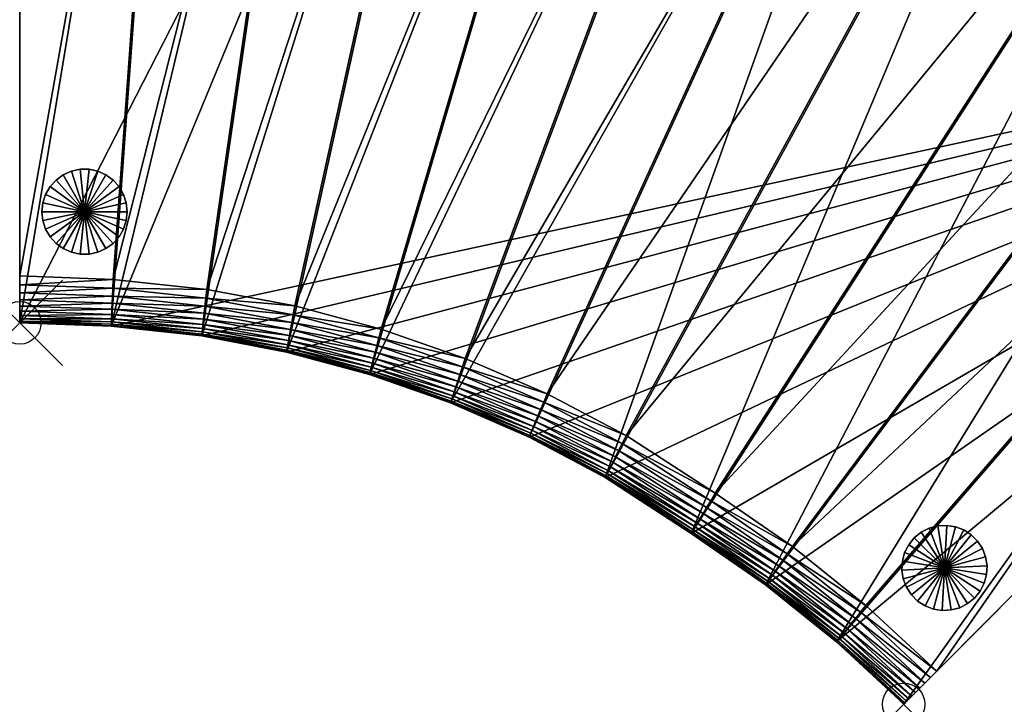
# Model space of a CAD drawing. Header units: inches. Extents: x 0 to 40.5, y -37 to 0.
# Tile 1 of 3: x 0 to 23.1, y -37 to -20.9. Entities that reach past the tile are written whole.
import ezdxf

# ---------------------------------------------------------------- set-up
doc = ezdxf.new("R2010")
doc.units = ezdxf.units.IN
doc.header["$MEASUREMENT"] = 0
doc.header["$PDMODE"] = 35
doc.header["$PDSIZE"] = 1
for name, color, linetype in [('A-FURN-3-NODE', 7, 'Continuous'), ('A-FURN-3-ST', 151, 'Continuous'), ('A-FURN-3-ST-LG', 252, 'Continuous')]:
    doc.layers.add(name, color=color, linetype=linetype)

msp = doc.modelspace()

# ---------------------------------------------------------------- linework, layer by layer
at = {"layer": 'A-FURN-3-NODE'}
for p in [(-0.006, -27.998), (20.733, -36.951)]:
    msp.add_point(p, dxfattribs=at)

# ---------------------------------------------------------------- meshes
at = {"layer": 'A-FURN-3-ST'}
mesh = msp.add_polyface(dxfattribs=at)
corners = [(21.606, -9.57, 1.501), (11.946, -30.682, 1.501), (10.1, -29.876, 1.501), (18.225, -8.131, 1.501), (8.2, -29.21, 1.501), (14.756, -6.98, 1.501), (6.252, -28.686, 1.501), (11.234, -6.054, 1.501), (4.265, -28.307, 1.501), (7.601, -5.355, 1.501), (2.143, -28.077, 1.501), (3.825, -4.914, 1.501), (-0.006, -28, 1.501), (-0.006, -28, 12.133), (-0.006, -4.761, 12.133), (11.234, -6.054, 12.133), (-0.006, -28, 12.133), (2.143, -28.077, 12.133), (37.122, -20.515, 12.132), (4.265, -28.307, 12.133), (37.122, -20.515, 12.132), (4.265, -28.307, 12.133), (2.143, -28.077, 12.133), (-0.006, -28, 12.133), (11.234, -6.054, 12.133), (-0.006, -27.604, 14.457), (-0.006, -27.46, 14.534), (-0.006, -27.295, 14.589), (-0.006, -27.108, 14.622), (-0.006, -26.899, 14.633), (-0.006, -5.301, 14.534), (-0.006, -27.956, 13.929), (-0.006, -4.761, 12.133), (-0.006, -28, 13.533), (3.707, -6.007, 14.633), (2.183, -26.978, 14.633), (7.405, -6.438, 14.633), (4.383, -27.213, 14.633), (10.961, -7.12, 14.633), (6.449, -27.603, 14.633), (14.408, -8.024, 14.633), (8.473, -28.144, 14.633), (17.804, -9.147, 14.633), (10.447, -28.833, 14.633), (21.114, -10.553, 14.633), (12.367, -29.666, 14.633), (2.175, -27.187, 14.622), (2.168, -27.374, 14.589), (2.162, -27.539, 14.534), (2.157, -27.681, 14.457), (4.361, -27.421, 14.622), (4.341, -27.607, 14.589), (6.411, -27.809, 14.622)]
mesh.append_faces([[corners[k] for k in face] for face in [(25, 27, 29), (25, 29, 30), (31, 25, 32), (33, 31, 32)]], dxfattribs={"vtx0": -1, "vtx1": -1, "vtx2": -1})
mesh.append_faces([[corners[k] for k in face] for face in [(0, 1, 2), (3, 2, 4), (5, 4, 6), (7, 6, 8), (9, 8, 10), (11, 10, 12), (15, 16, 17), (18, 17, 19), (20, 21, 22), (34, 29, 35), (36, 35, 37), (38, 37, 39), (40, 39, 41), (42, 41, 43), (44, 43, 45)]], dxfattribs={"vtx0": -1, "vtx2": -1})
mesh.append_faces([[corners[k] for k in face] for face in [(23, 33, 32)]], dxfattribs={"vtx1": -1})
mesh.append_faces([[corners[k] for k in face] for face in [(22, 23, 24), (42, 40, 41)]], dxfattribs={"vtx1": -1, "vtx2": -1})
mesh.append_faces([[corners[k] for k in face] for face in [(12, 13, 14), (25, 26, 27), (27, 28, 29), (35, 29, 28), (28, 46, 35), (46, 28, 27), (27, 47, 46), (47, 27, 26), (26, 48, 47), (48, 26, 25), (25, 49, 48), (37, 35, 46), (46, 50, 37), (50, 46, 47), (47, 51, 50), (51, 47, 48), (39, 37, 50), (50, 52, 39), (52, 50, 51)]], dxfattribs={"vtx2": -1})
mesh = msp.add_polyface(dxfattribs=at)
corners = [(14.756, -6.98, 1.501), (18.225, -8.131, 1.501), (8.2, -29.21, 1.501), (11.234, -6.054, 1.501), (6.252, -28.686, 1.501), (7.601, -5.355, 1.501), (4.265, -28.307, 1.501), (3.825, -4.914, 1.501), (2.143, -28.077, 1.501), (-0.006, -28, 1.501), (-0.006, -4.761, 1.501), (-0.006, -4.761, 12.133), (14.756, -6.98, 12.133), (18.225, -8.131, 12.133), (14.756, -6.98, 12.133), (11.234, -6.054, 12.133), (3.825, -4.914, 12.133), (-0.006, -4.761, 12.133), (-0.006, -28, 12.133), (-0.006, -28, 12.133), (-0.006, -4.761, 12.133), (3.825, -4.914, 12.133), (11.234, -6.054, 12.133), (14.756, -6.98, 12.133), (18.225, -8.131, 12.133), (-0.006, -26.899, 14.633), (-0.006, -5.862, 14.633), (-0.006, -5.653, 14.622), (-0.006, -5.301, 14.534), (-0.006, -27.604, 14.457), (11.234, -6.054, 13.533), (14.756, -6.98, 13.533), (3.707, -6.007, 14.633), (7.405, -6.438, 14.633), (2.183, -26.978, 14.633), (10.961, -7.12, 14.633), (4.383, -27.213, 14.633), (14.408, -8.024, 14.633), (6.449, -27.603, 14.633), (11.231, -6.065, 13.742), (14.753, -6.99, 13.742), (11.223, -6.097, 13.929), (14.742, -7.022, 13.929), (11.209, -6.15, 14.094), (14.725, -7.074, 14.094), (11.19, -6.225, 14.237), (14.701, -7.147, 14.237), (11.165, -6.321, 14.358), (14.669, -7.241, 14.358), (14.475, -7.825, 14.622), (11.013, -6.918, 14.622), (14.534, -7.648, 14.589), (11.059, -6.736, 14.589), (14.586, -7.491, 14.534), (11.1, -6.577, 14.534), (14.631, -7.356, 14.457), (11.135, -6.438, 14.457), (7.442, -6.232, 14.622), (7.476, -6.048, 14.589)]
mesh.append_faces([[corners[k] for k in face] for face in [(7, 9, 10)]], dxfattribs={"vtx0": -1})
mesh.append_faces([[corners[k] for k in face] for face in [(15, 16, 18), (19, 21, 22), (25, 27, 28), (29, 28, 20)]], dxfattribs={"vtx0": -1, "vtx1": -1, "vtx2": -1})
mesh.append_faces([[corners[k] for k in face] for face in [(0, 1, 2), (3, 0, 4), (5, 3, 6), (7, 5, 8), (33, 32, 34), (35, 33, 36), (37, 35, 38)]], dxfattribs={"vtx1": -1, "vtx2": -1})
mesh.append_faces([[corners[k] for k in face] for face in [(11, 10, 9), (12, 0, 3), (13, 14, 15), (16, 17, 18), (19, 20, 21), (22, 23, 24), (25, 26, 27), (30, 31, 23), (32, 26, 25), (39, 40, 31), (41, 42, 40), (43, 44, 42), (44, 43, 45), (45, 46, 44), (46, 45, 47), (47, 48, 46), (35, 37, 49), (49, 50, 35), (50, 49, 51), (51, 52, 50), (52, 51, 53), (53, 54, 52), (54, 53, 55), (55, 56, 54), (56, 55, 48), (48, 47, 56), (33, 35, 50), (50, 57, 33), (57, 50, 52), (58, 52, 54)]], dxfattribs={"vtx2": -1})
mesh = msp.add_polyface(dxfattribs=at)
corners = [(21.606, -9.57, 1.501), (24.843, -11.279, 1.501), (13.731, -31.625, 1.501), (18.225, -8.131, 1.501), (10.1, -29.876, 1.501), (21.606, -9.57, 12.133), (24.843, -11.279, 12.133), (24.843, -11.279, 12.133), (21.606, -9.57, 12.133), (18.225, -8.131, 12.133), (37.122, -20.515, 12.132), (11.234, -6.054, 12.133), (2.143, -28.077, 12.133), (37.122, -20.515, 12.132), (2.143, -28.077, 12.133), (11.234, -6.054, 12.133), (18.225, -8.131, 12.133), (21.606, -9.57, 12.133), (24.843, -11.279, 12.133), (21.606, -9.57, 13.533), (24.843, -11.279, 13.533), (21.114, -10.553, 14.633), (17.804, -9.147, 14.633), (10.447, -28.833, 14.633), (24.283, -12.225, 14.633), (12.367, -29.666, 14.633), (21.601, -9.579, 13.742), (24.837, -11.288, 13.742), (21.586, -9.609, 13.929), (24.821, -11.317, 13.929), (21.561, -9.658, 14.094), (24.793, -11.364, 14.094), (21.527, -9.727, 14.237), (24.753, -11.43, 14.237), (21.483, -9.816, 14.358), (24.703, -11.515, 14.358), (18.12, -8.385, 14.358), (24.389, -12.045, 14.622), (21.207, -10.367, 14.622), (24.484, -11.884, 14.589), (21.291, -10.199, 14.589), (24.568, -11.743, 14.534), (21.365, -10.052, 14.534), (24.641, -11.619, 14.457), (21.429, -9.924, 14.457), (17.884, -8.954, 14.622), (17.956, -8.782, 14.589), (18.019, -8.629, 14.534), (18.074, -8.497, 14.457)]
mesh.append_faces([[corners[k] for k in face] for face in [(10, 7, 11), (10, 11, 12), (13, 14, 15)]], dxfattribs={"vtx0": -1, "vtx1": -1, "vtx2": -1})
mesh.append_faces([[corners[k] for k in face] for face in [(0, 1, 2), (3, 0, 4), (21, 22, 23), (24, 21, 25)]], dxfattribs={"vtx1": -1, "vtx2": -1})
mesh.append_faces([[corners[k] for k in face] for face in [(0, 5, 6), (6, 1, 0), (7, 8, 9), (16, 17, 18), (19, 20, 18), (18, 17, 19), (20, 19, 26), (26, 27, 20), (27, 26, 28), (28, 29, 27), (29, 28, 30), (30, 31, 29), (31, 30, 32), (32, 33, 31), (33, 32, 34), (34, 35, 33), (36, 34, 32), (21, 24, 37), (37, 38, 21), (38, 37, 39), (39, 40, 38), (40, 39, 41), (41, 42, 40), (42, 41, 43), (43, 44, 42), (44, 43, 35), (35, 34, 44), (22, 21, 38), (38, 45, 22), (45, 38, 40), (40, 46, 45), (46, 40, 42), (47, 42, 44), (48, 44, 34)]], dxfattribs={"vtx2": -1})
mesh = msp.add_polyface(dxfattribs=at)
corners = [(24.843, -11.279, 1.501), (15.751, -32.94, 1.5), (13.731, -31.625, 1.501), (21.606, -9.57, 1.501), (11.946, -30.682, 1.501), (15.751, -32.94, 12.132), (17.495, -34.148, 1.5), (13.731, -31.625, 12.133), (37.122, -20.515, 12.132), (4.265, -28.307, 12.133), (6.252, -28.686, 12.133), (8.2, -29.21, 12.133), (10.1, -29.876, 12.133), (11.946, -30.682, 12.133), (37.122, -20.515, 12.132), (11.946, -30.682, 12.133), (10.1, -29.876, 12.133), (8.2, -29.21, 12.133), (6.252, -28.686, 12.133), (4.265, -28.307, 12.133), (17.495, -34.148, 13.532), (15.751, -32.94, 13.532), (15.751, -32.94, 12.132), (13.731, -31.625, 12.133), (24.283, -12.225, 14.633), (12.367, -29.666, 14.633), (14.223, -30.641, 14.633), (27.66, -14.347, 14.632), (16.312, -31.993, 14.632), (17.501, -34.139, 13.741), (15.757, -32.93, 13.741), (17.52, -34.112, 13.928), (15.774, -32.902, 13.928), (17.552, -34.067, 14.093), (15.802, -32.855, 14.093), (17.595, -34.003, 14.236), (15.841, -32.788, 14.236), (17.652, -33.922, 14.357), (15.891, -32.703, 14.357), (13.731, -31.625, 13.533), (13.736, -31.615, 13.742), (13.751, -31.586, 13.929), (13.776, -31.537, 14.094), (13.81, -31.468, 14.237), (14.13, -30.828, 14.622), (16.205, -32.173, 14.621), (14.046, -30.995, 14.589), (16.11, -32.334, 14.588), (13.972, -31.143, 14.534), (16.026, -32.476, 14.533), (13.909, -31.271, 14.457), (15.953, -32.599, 14.456), (13.854, -31.379, 14.358), (18.122, -33.244, 14.632), (18.003, -33.416, 14.621), (17.896, -33.569, 14.588), (17.802, -33.705, 14.533), (17.721, -33.823, 14.456)]
mesh.append_faces([[corners[k] for k in face] for face in [(0, 1, 2), (3, 2, 4), (8, 9, 10), (8, 10, 11), (8, 11, 12), (8, 12, 13), (14, 15, 16), (14, 16, 17), (14, 17, 18), (14, 18, 19), (24, 25, 26), (27, 26, 28)]], dxfattribs={"vtx0": -1, "vtx2": -1})
mesh.append_faces([[corners[k] for k in face] for face in [(5, 1, 6), (1, 5, 7), (20, 21, 22), (23, 22, 21), (29, 30, 21), (31, 32, 30), (33, 34, 32), (35, 36, 34), (37, 38, 36), (39, 21, 30), (40, 30, 32), (41, 32, 34), (42, 34, 36), (43, 36, 38), (28, 26, 44), (44, 45, 28), (45, 44, 46), (46, 47, 45), (48, 49, 47), (50, 51, 49), (52, 38, 51), (53, 28, 45), (45, 54, 53), (54, 45, 47), (47, 55, 54), (55, 47, 49), (49, 56, 55), (56, 49, 51), (51, 57, 56), (57, 51, 38)]], dxfattribs={"vtx2": -1})
mesh = msp.add_polyface(dxfattribs=at)
corners = [(34.335, -17.938, 1.5), (37.122, -20.515, 1.5), (20.733, -36.951, 1.5), (31.4, -15.558, 1.5), (19.158, -35.486, 1.5), (28.286, -13.443, 1.5), (17.495, -34.148, 1.5), (15.751, -32.94, 1.5), (24.843, -11.279, 1.501), (37.122, -20.515, 12.132), (20.733, -36.951, 12.132), (37.122, -20.515, 13.532), (37.114, -20.523, 13.741), (37.091, -20.546, 13.928), (37.052, -20.585, 14.093), (36.998, -20.639, 14.236), (36.928, -20.709, 14.357), (36.842, -20.795, 14.456), (36.741, -20.896, 14.533), (36.624, -21.013, 14.588), (36.492, -21.145, 14.621), (36.344, -21.293, 14.632), (21.114, -36.57, 14.533), (20.733, -36.951, 12.132), (37.122, -20.515, 12.132), (34.335, -17.938, 13.532), (21.511, -36.173, 14.632), (33.585, -18.744, 14.632), (27.66, -14.347, 14.632), (24.283, -12.225, 14.633), (14.223, -30.641, 14.633), (30.71, -16.415, 14.632), (16.312, -31.993, 14.632), (18.122, -33.244, 14.632), (34.327, -17.946, 13.741), (34.305, -17.971, 13.928), (34.267, -18.011, 14.093), (34.215, -18.067, 14.236), (34.147, -18.14, 14.357), (33.728, -18.591, 14.621), (33.855, -18.454, 14.588), (33.967, -18.333, 14.533), (34.065, -18.228, 14.456)]
mesh.append_faces([[corners[k] for k in face] for face in [(13, 15, 17), (17, 19, 21), (17, 21, 22), (13, 17, 23), (11, 13, 23)]], dxfattribs={"vtx0": -1, "vtx1": -1, "vtx2": -1})
mesh.append_faces([[corners[k] for k in face] for face in [(5, 6, 7), (31, 32, 33)]], dxfattribs={"vtx0": -1, "vtx2": -1})
mesh.append_faces([[corners[k] for k in face] for face in [(24, 11, 23)]], dxfattribs={"vtx1": -1})
mesh.append_faces([[corners[k] for k in face] for face in [(3, 0, 4), (5, 3, 6), (8, 5, 7), (28, 29, 30), (31, 28, 32), (27, 31, 33)]], dxfattribs={"vtx1": -1, "vtx2": -1})
mesh.append_faces([[corners[k] for k in face] for face in [(0, 1, 2), (1, 9, 10), (9, 1, 0), (11, 12, 13), (13, 14, 15), (15, 16, 17), (17, 18, 19), (19, 20, 21), (25, 11, 24), (26, 21, 27), (34, 12, 11), (35, 13, 12), (13, 35, 36), (36, 14, 13), (14, 36, 37), (37, 15, 14), (15, 37, 38), (38, 16, 15), (27, 21, 20), (20, 39, 27), (39, 20, 19), (19, 40, 39), (40, 19, 18), (18, 41, 40), (41, 18, 17), (17, 42, 41), (42, 17, 16), (16, 38, 42)]], dxfattribs={"vtx2": -1})
mesh = msp.add_polyface(dxfattribs=at)
corners = [(34.335, -17.938, 1.5), (20.733, -36.951, 1.5), (19.158, -35.486, 1.5), (31.4, -15.558, 1.5), (17.495, -34.148, 1.5), (20.733, -36.951, 12.132), (37.122, -20.515, 1.5), (19.158, -35.486, 12.132), (37.122, -20.515, 12.132), (11.946, -30.682, 12.133), (13.731, -31.625, 12.133), (15.751, -32.94, 12.132), (17.495, -34.148, 12.132), (19.158, -35.486, 12.132), (20.733, -36.951, 12.132), (37.122, -20.515, 12.132), (20.733, -36.951, 12.132), (19.158, -35.486, 12.132), (17.495, -34.148, 12.132), (15.751, -32.94, 12.132), (13.731, -31.625, 12.133), (11.946, -30.682, 12.133), (36.344, -21.293, 14.632), (21.511, -36.173, 14.632), (21.363, -36.321, 14.621), (21.231, -36.453, 14.588), (21.114, -36.57, 14.533), (21.013, -36.671, 14.456), (20.927, -36.756, 14.357), (20.857, -36.826, 14.236), (20.803, -36.881, 14.093), (20.764, -36.92, 13.928), (20.741, -36.943, 13.741), (20.733, -36.951, 13.532), (36.842, -20.795, 14.456), (33.585, -18.744, 14.632), (18.122, -33.244, 14.632), (19.848, -34.629, 14.632), (19.158, -35.486, 13.532), (19.165, -35.477, 13.741), (19.186, -35.452, 13.928), (19.22, -35.409, 14.093), (19.268, -35.349, 14.236), (19.717, -34.792, 14.621), (19.599, -34.937, 14.588), (19.496, -35.066, 14.533), (19.406, -35.177, 14.456), (19.33, -35.272, 14.357)]
mesh.append_faces([[corners[k] for k in face] for face in [(8, 13, 14)]], dxfattribs={"vtx0": -1})
mesh.append_faces([[corners[k] for k in face] for face in [(23, 35, 37)]], dxfattribs={"vtx0": -1, "vtx1": -1})
mesh.append_faces([[corners[k] for k in face] for face in [(22, 24, 26), (26, 28, 30), (30, 32, 16), (26, 30, 16), (34, 26, 16)]], dxfattribs={"vtx0": -1, "vtx1": -1, "vtx2": -1})
mesh.append_faces([[corners[k] for k in face] for face in [(0, 1, 2), (3, 2, 4), (8, 9, 10), (8, 10, 11), (8, 11, 12), (8, 12, 13), (15, 17, 18), (15, 18, 19), (15, 19, 20), (15, 20, 21), (35, 36, 37)]], dxfattribs={"vtx0": -1, "vtx2": -1})
mesh.append_faces([[corners[k] for k in face] for face in [(5, 1, 6), (1, 5, 7), (15, 16, 17), (22, 23, 24), (24, 25, 26), (26, 27, 28), (28, 29, 30), (30, 31, 32), (32, 33, 16), (17, 16, 33), (38, 33, 32), (39, 32, 31), (40, 31, 30), (41, 30, 29), (42, 29, 28), (23, 37, 43), (43, 24, 23), (24, 43, 44), (44, 25, 24), (25, 44, 45), (45, 26, 25), (46, 27, 26), (47, 28, 27)]], dxfattribs={"vtx2": -1})
mesh = msp.add_polyface(dxfattribs=at)
corners = [(2.143, -28.077, 1.501), (2.143, -28.077, 12.133), (-0.006, -28, 12.133), (-0.006, -28, 1.501), (4.265, -28.307, 1.501), (4.265, -28.307, 12.133), (6.252, -28.686, 1.501), (-0.006, -28, 13.533), (-0.006, -27.989, 13.742), (-0.006, -27.956, 13.929), (-0.006, -27.901, 14.094), (-0.006, -27.824, 14.237), (-0.006, -27.725, 14.358), (-0.006, -27.604, 14.457), (2.143, -28.077, 13.533), (-0.006, -28, 12.133), (2.143, -28.077, 12.133), (4.265, -28.307, 13.533), (4.265, -28.307, 12.133), (6.252, -28.686, 13.533), (2.143, -28.066, 13.742), (2.145, -28.033, 13.929), (2.147, -27.978, 14.094), (2.149, -27.901, 14.237), (2.153, -27.802, 14.358), (4.266, -28.296, 13.742), (4.269, -28.263, 13.929), (4.275, -28.209, 14.094), (4.284, -28.132, 14.237), (4.294, -28.034, 14.358), (2.157, -27.681, 14.457), (2.162, -27.539, 14.534), (4.323, -27.771, 14.534), (4.341, -27.607, 14.589), (4.307, -27.913, 14.457)]
mesh.append_faces([[corners[k] for k in face] for face in [(9, 11, 13)]], dxfattribs={"vtx0": -1, "vtx1": -1, "vtx2": -1})
mesh.append_faces([[corners[k] for k in face] for face in [(0, 1, 2), (2, 3, 0), (4, 5, 1), (1, 0, 4), (5, 4, 6), (7, 8, 9), (9, 10, 11), (11, 12, 13), (14, 7, 15), (15, 16, 14), (17, 14, 16), (16, 18, 17), (19, 17, 18), (7, 14, 20), (20, 8, 7), (8, 20, 21), (21, 9, 8), (9, 21, 22), (22, 10, 9), (10, 22, 23), (23, 11, 10), (11, 23, 24), (24, 12, 11), (14, 17, 25), (25, 20, 14), (20, 25, 26), (26, 21, 20), (21, 26, 27), (27, 22, 21), (22, 27, 28), (28, 23, 22), (23, 28, 29), (29, 24, 23), (30, 13, 12), (12, 24, 30), (31, 32, 33), (32, 31, 30), (30, 34, 32), (34, 30, 24), (24, 29, 34)]], dxfattribs={"vtx2": -1})
mesh = msp.add_polyface(dxfattribs=at)
corners = [(6.252, -28.686, 1.501), (6.252, -28.686, 12.133), (4.265, -28.307, 12.133), (8.2, -29.21, 1.501), (8.2, -29.21, 12.133), (4.265, -28.307, 12.133), (6.252, -28.686, 12.133), (6.252, -28.686, 13.533), (8.2, -29.21, 13.533), (8.2, -29.21, 12.133), (4.265, -28.307, 13.533), (6.254, -28.675, 13.742), (4.266, -28.296, 13.742), (6.26, -28.642, 13.929), (4.269, -28.263, 13.929), (6.27, -28.588, 14.094), (4.275, -28.209, 14.094), (6.284, -28.512, 14.237), (4.284, -28.132, 14.237), (6.302, -28.415, 14.358), (4.294, -28.034, 14.358), (8.202, -29.199, 13.742), (8.211, -29.167, 13.929), (8.224, -29.114, 14.094), (8.243, -29.039, 14.237), (8.268, -28.943, 14.358), (4.341, -27.607, 14.589), (6.378, -27.993, 14.589), (6.411, -27.809, 14.622), (4.323, -27.771, 14.534), (6.349, -28.155, 14.534), (4.307, -27.913, 14.457), (6.323, -28.296, 14.457), (8.473, -28.144, 14.633), (6.449, -27.603, 14.633), (8.421, -28.347, 14.622), (8.374, -28.528, 14.589), (8.333, -28.688, 14.534), (8.298, -28.826, 14.457)]
mesh.append_faces([[corners[k] for k in face] for face in [(0, 1, 2), (3, 4, 1), (1, 0, 3), (5, 6, 7), (8, 7, 6), (6, 9, 8), (10, 7, 11), (11, 12, 10), (12, 11, 13), (13, 14, 12), (14, 13, 15), (15, 16, 14), (16, 15, 17), (17, 18, 16), (18, 17, 19), (19, 20, 18), (7, 8, 21), (21, 11, 7), (11, 21, 22), (22, 13, 11), (13, 22, 23), (23, 15, 13), (15, 23, 24), (24, 17, 15), (17, 24, 25), (25, 19, 17), (26, 27, 28), (27, 26, 29), (29, 30, 27), (30, 29, 31), (31, 32, 30), (32, 31, 20), (20, 19, 32), (33, 34, 28), (35, 28, 27), (27, 36, 35), (36, 27, 30), (30, 37, 36), (37, 30, 32), (32, 38, 37), (38, 32, 19), (19, 25, 38)]], dxfattribs={"vtx2": -1})
mesh = msp.add_polyface(dxfattribs=at)
corners = [(10.1, -29.876, 1.501), (10.1, -29.876, 12.133), (8.2, -29.21, 12.133), (8.2, -29.21, 1.501), (11.946, -30.682, 1.501), (11.946, -30.682, 12.133), (10.1, -29.876, 13.533), (8.2, -29.21, 13.533), (8.2, -29.21, 12.133), (10.1, -29.876, 12.133), (11.946, -30.682, 13.533), (11.946, -30.682, 12.133), (10.103, -29.866, 13.742), (8.202, -29.199, 13.742), (10.114, -29.835, 13.929), (8.211, -29.167, 13.929), (10.131, -29.782, 14.094), (8.224, -29.114, 14.094), (10.155, -29.709, 14.237), (8.243, -29.039, 14.237), (10.187, -29.615, 14.358), (8.268, -28.943, 14.358), (11.95, -30.672, 13.742), (11.963, -30.642, 13.929), (11.984, -30.591, 14.094), (12.013, -30.52, 14.237), (12.051, -30.428, 14.358), (6.411, -27.809, 14.622), (8.421, -28.347, 14.622), (8.473, -28.144, 14.633), (10.447, -28.833, 14.633), (10.381, -29.031, 14.622), (8.374, -28.528, 14.589), (10.322, -29.208, 14.589), (8.333, -28.688, 14.534), (10.27, -29.365, 14.534), (8.298, -28.826, 14.457), (10.225, -29.501, 14.457), (12.367, -29.666, 14.633), (12.287, -29.859, 14.622), (12.215, -30.032, 14.589), (12.152, -30.184, 14.534), (12.097, -30.317, 14.457)]
mesh.append_faces([[corners[k] for k in face] for face in [(0, 1, 2), (2, 3, 0), (4, 5, 1), (1, 0, 4), (6, 7, 8), (8, 9, 6), (10, 6, 9), (9, 11, 10), (7, 6, 12), (12, 13, 7), (13, 12, 14), (14, 15, 13), (15, 14, 16), (16, 17, 15), (17, 16, 18), (18, 19, 17), (19, 18, 20), (20, 21, 19), (6, 10, 22), (22, 12, 6), (12, 22, 23), (23, 14, 12), (24, 16, 14), (25, 18, 16), (26, 20, 18), (27, 28, 29), (30, 29, 28), (28, 31, 30), (31, 28, 32), (32, 33, 31), (33, 32, 34), (34, 35, 33), (35, 34, 36), (36, 37, 35), (37, 36, 21), (21, 20, 37), (38, 30, 31), (39, 31, 33), (40, 33, 35), (41, 35, 37), (42, 37, 20)]], dxfattribs={"vtx2": -1})
mesh = msp.add_polyface(dxfattribs=at)
corners = [(13.731, -31.625, 12.133), (13.731, -31.625, 1.501), (15.751, -32.94, 1.5), (11.946, -30.682, 12.133), (11.946, -30.682, 1.501), (15.751, -32.94, 13.532), (13.731, -31.625, 13.533), (13.731, -31.625, 12.133), (11.946, -30.682, 13.533), (11.946, -30.682, 12.133), (15.757, -32.93, 13.741), (13.736, -31.615, 13.742), (15.774, -32.902, 13.928), (13.751, -31.586, 13.929), (15.802, -32.855, 14.093), (13.776, -31.537, 14.094), (15.841, -32.788, 14.236), (13.81, -31.468, 14.237), (15.891, -32.703, 14.357), (13.854, -31.379, 14.358), (11.95, -30.672, 13.742), (11.963, -30.642, 13.929), (11.984, -30.591, 14.094), (12.013, -30.52, 14.237), (12.051, -30.428, 14.358), (10.114, -29.835, 13.929), (10.131, -29.782, 14.094), (10.155, -29.709, 14.237), (10.381, -29.031, 14.622), (12.287, -29.859, 14.622), (12.367, -29.666, 14.633), (10.322, -29.208, 14.589), (12.215, -30.032, 14.589), (10.27, -29.365, 14.534), (12.152, -30.184, 14.534), (10.225, -29.501, 14.457), (12.097, -30.317, 14.457), (10.187, -29.615, 14.358), (14.223, -30.641, 14.633), (14.13, -30.828, 14.622), (14.046, -30.995, 14.589), (13.972, -31.143, 14.534), (13.909, -31.271, 14.457), (16.11, -32.334, 14.588), (16.026, -32.476, 14.533), (15.953, -32.599, 14.456)]
mesh.append_faces([[corners[k] for k in face] for face in [(0, 1, 2), (1, 0, 3), (3, 4, 1), (5, 6, 7), (6, 8, 9), (9, 7, 6), (10, 11, 6), (12, 13, 11), (14, 15, 13), (16, 17, 15), (18, 19, 17), (8, 6, 11), (11, 20, 8), (20, 11, 13), (13, 21, 20), (21, 13, 15), (15, 22, 21), (22, 15, 17), (17, 23, 22), (23, 17, 19), (19, 24, 23), (25, 21, 22), (26, 22, 23), (27, 23, 24), (28, 29, 30), (31, 32, 29), (33, 34, 32), (35, 36, 34), (37, 24, 36), (38, 30, 29), (29, 39, 38), (39, 29, 32), (32, 40, 39), (40, 32, 34), (34, 41, 40), (41, 34, 36), (36, 42, 41), (42, 36, 24), (24, 19, 42), (43, 40, 41), (44, 41, 42), (45, 42, 19)]], dxfattribs={"vtx2": -1})
mesh = msp.add_polyface(dxfattribs=at)
corners = [(19.158, -35.486, 12.132), (19.158, -35.486, 1.5), (20.733, -36.951, 1.5), (17.495, -34.148, 12.132), (17.495, -34.148, 1.5), (15.751, -32.94, 12.132), (20.733, -36.951, 13.532), (19.158, -35.486, 13.532), (19.158, -35.486, 12.132), (17.495, -34.148, 13.532), (17.495, -34.148, 12.132), (15.751, -32.94, 12.132), (20.741, -36.943, 13.741), (19.165, -35.477, 13.741), (20.764, -36.92, 13.928), (19.186, -35.452, 13.928), (20.803, -36.881, 14.093), (19.22, -35.409, 14.093), (20.857, -36.826, 14.236), (19.268, -35.349, 14.236), (20.927, -36.756, 14.357), (19.33, -35.272, 14.357), (17.501, -34.139, 13.741), (17.52, -34.112, 13.928), (17.552, -34.067, 14.093), (17.595, -34.003, 14.236), (17.652, -33.922, 14.357), (15.751, -32.94, 13.532), (15.757, -32.93, 13.741), (15.774, -32.902, 13.928), (15.802, -32.855, 14.093), (15.841, -32.788, 14.236), (15.891, -32.703, 14.357), (17.721, -33.823, 14.456), (19.848, -34.629, 14.632), (18.122, -33.244, 14.632), (18.003, -33.416, 14.621), (19.717, -34.792, 14.621), (17.896, -33.569, 14.588), (19.599, -34.937, 14.588), (17.802, -33.705, 14.533), (19.496, -35.066, 14.533), (19.406, -35.177, 14.456), (21.114, -36.57, 14.533), (21.013, -36.671, 14.456)]
mesh.append_faces([[corners[k] for k in face] for face in [(0, 1, 2), (1, 0, 3), (3, 4, 1), (4, 3, 5), (6, 7, 8), (7, 9, 10), (10, 8, 7), (11, 10, 9), (12, 13, 7), (14, 15, 13), (16, 17, 15), (18, 19, 17), (20, 21, 19), (9, 7, 13), (13, 22, 9), (22, 13, 15), (15, 23, 22), (23, 15, 17), (17, 24, 23), (24, 17, 19), (19, 25, 24), (25, 19, 21), (21, 26, 25), (27, 9, 22), (28, 22, 23), (29, 23, 24), (30, 24, 25), (31, 25, 26), (32, 26, 33), (34, 35, 36), (36, 37, 34), (37, 36, 38), (38, 39, 37), (39, 38, 40), (40, 41, 39), (41, 40, 33), (33, 42, 41), (42, 33, 26), (26, 21, 42), (43, 41, 42), (44, 42, 21)]], dxfattribs={"vtx2": -1})
at = {"layer": 'A-FURN-3-ST-LG'}
mesh = msp.add_polyface(dxfattribs=at)
corners = [(1.516, -25.39, 0), (2.516, -25.39, 0), (2.494, -25.182, 0), (2.429, -24.983, 0), (2.325, -24.802, 0), (2.185, -24.647, 0), (2.016, -24.524, 0), (1.825, -24.439, 0), (1.62, -24.396, 0), (1.411, -24.396, 0), (1.207, -24.439, 0), (1.016, -24.524, 0), (0.847, -24.647, 0), (0.707, -24.802, 0), (0.602, -24.983, 0), (0.538, -25.182, 0), (0.516, -25.39, 0), (0.538, -25.598, 0), (0.602, -25.797, 0), (0.707, -25.978, 0), (0.847, -26.133, 0), (1.016, -26.256, 0), (1.207, -26.341, 0), (1.411, -26.385, 0), (1.62, -26.385, 0), (1.825, -26.341, 0), (2.016, -26.256, 0), (2.185, -26.133, 0), (2.325, -25.978, 0), (2.429, -25.797, 0), (2.494, -25.598, 0), (2.516, -25.39, 1.5), (2.494, -25.182, 1.5), (2.429, -24.983, 1.5), (2.325, -24.802, 1.5), (2.185, -24.647, 1.5), (2.016, -24.524, 1.5), (1.825, -24.439, 1.5), (1.62, -24.396, 1.5), (1.411, -24.396, 1.5), (1.207, -24.439, 1.5), (1.016, -24.524, 1.5), (0.847, -24.647, 1.5), (0.707, -24.802, 1.5), (0.602, -24.983, 1.5), (0.538, -25.182, 1.5), (0.516, -25.39, 1.5), (0.538, -25.598, 1.5), (0.602, -25.797, 1.5), (0.707, -25.978, 1.5), (0.847, -26.133, 1.5), (1.016, -26.256, 1.5), (1.207, -26.341, 1.5), (1.411, -26.385, 1.5), (1.62, -26.385, 1.5), (1.825, -26.341, 1.5), (2.016, -26.256, 1.5), (2.185, -26.133, 1.5), (2.325, -25.978, 1.5), (2.429, -25.797, 1.5), (2.494, -25.598, 1.5), (1.516, -25.39, 1.5)]
mesh.append_faces([[corners[k] for k in face] for face in [(1, 32, 31), (2, 33, 32), (3, 34, 33), (4, 35, 34), (5, 36, 35), (6, 37, 36), (7, 38, 37), (8, 39, 38), (9, 40, 39), (10, 41, 40), (11, 42, 41), (12, 43, 42), (13, 44, 43), (14, 45, 44), (15, 46, 45), (16, 47, 46), (17, 48, 47), (18, 49, 48), (19, 50, 49), (20, 51, 50), (21, 52, 51), (22, 53, 52), (23, 54, 53), (24, 55, 54), (25, 56, 55), (26, 57, 56), (27, 58, 57), (28, 59, 58), (29, 60, 59), (30, 31, 60)]], dxfattribs={"vtx0": -1})
mesh.append_faces([[corners[k] for k in face] for face in [(0, 2, 1), (0, 3, 2), (0, 4, 3), (0, 5, 4), (0, 6, 5), (0, 7, 6), (0, 8, 7), (0, 9, 8), (0, 10, 9), (0, 11, 10), (0, 12, 11), (0, 13, 12), (0, 14, 13), (0, 15, 14), (0, 16, 15), (0, 17, 16), (0, 18, 17), (0, 19, 18), (0, 20, 19), (0, 21, 20), (0, 22, 21), (0, 23, 22), (0, 24, 23), (0, 25, 24), (0, 26, 25), (0, 27, 26), (0, 28, 27), (0, 29, 28), (0, 30, 29), (0, 1, 30), (61, 31, 32), (61, 32, 33), (61, 33, 34), (61, 34, 35), (61, 35, 36), (61, 36, 37), (61, 37, 38), (61, 38, 39), (61, 39, 40), (61, 40, 41), (61, 41, 42), (61, 42, 43), (61, 43, 44), (61, 44, 45), (61, 45, 46), (61, 46, 47), (61, 47, 48), (61, 48, 49), (61, 49, 50), (61, 50, 51), (61, 51, 52), (61, 52, 53), (61, 53, 54), (61, 54, 55), (61, 55, 56), (61, 56, 57), (61, 57, 58), (61, 58, 59), (61, 59, 60), (61, 60, 31)]], dxfattribs={"vtx0": -1, "vtx2": -1})
mesh.append_faces([[corners[k] for k in face] for face in [(1, 2, 32), (2, 3, 33), (3, 4, 34), (4, 5, 35), (5, 6, 36), (6, 7, 37), (7, 8, 38), (8, 9, 39), (9, 10, 40), (10, 11, 41), (11, 12, 42), (12, 13, 43), (13, 14, 44), (14, 15, 45), (15, 16, 46), (16, 17, 47), (17, 18, 48), (18, 19, 49), (19, 20, 50), (20, 21, 51), (21, 22, 52), (22, 23, 53), (23, 24, 54), (24, 25, 55), (25, 26, 56), (26, 27, 57), (27, 28, 58), (28, 29, 59), (29, 30, 60), (30, 1, 31)]], dxfattribs={"vtx2": -1})
mesh = msp.add_polyface(dxfattribs=at)
corners = [(21.69, -33.75, 0), (20.983, -33.042, 0), (21.146, -32.911, 0), (21.332, -32.816, 0), (21.534, -32.762, 0), (21.743, -32.751, 0), (21.949, -32.784, 0), (22.144, -32.859, 0), (22.319, -32.973, 0), (22.467, -33.12, 0), (22.581, -33.296, 0), (22.656, -33.491, 0), (22.689, -33.698, 0), (22.678, -33.906, 0), (22.623, -34.108, 0), (22.528, -34.294, 0), (22.397, -34.457, 0), (22.234, -34.588, 0), (22.048, -34.683, 0), (21.846, -34.737, 0), (21.637, -34.748, 0), (21.431, -34.715, 0), (21.236, -34.64, 0), (21.06, -34.527, 0), (20.913, -34.379, 0), (20.799, -34.203, 0), (20.724, -34.008, 0), (20.691, -33.802, 0), (20.702, -33.593, 0), (20.756, -33.391, 0), (20.851, -33.205, 0), (20.983, -33.042, 1.5), (21.146, -32.911, 1.5), (21.332, -32.816, 1.5), (21.534, -32.762, 1.5), (21.743, -32.751, 1.5), (21.949, -32.784, 1.5), (22.144, -32.859, 1.5), (22.319, -32.973, 1.5), (22.467, -33.12, 1.5), (22.581, -33.296, 1.5), (22.656, -33.491, 1.5), (22.689, -33.698, 1.5), (22.678, -33.906, 1.5), (22.623, -34.108, 1.5), (22.528, -34.294, 1.5), (22.397, -34.457, 1.5), (22.234, -34.588, 1.5), (22.048, -34.683, 1.5), (21.846, -34.737, 1.5), (21.637, -34.748, 1.5), (21.431, -34.715, 1.5), (21.236, -34.64, 1.5), (21.06, -34.527, 1.5), (20.913, -34.379, 1.5), (20.799, -34.203, 1.5), (20.724, -34.008, 1.5), (20.691, -33.802, 1.5), (20.702, -33.593, 1.5), (20.756, -33.391, 1.5), (20.851, -33.205, 1.5), (21.69, -33.75, 1.5)]
mesh.append_faces([[corners[k] for k in face] for face in [(31, 32, 1), (32, 33, 2), (33, 34, 3), (34, 35, 4), (35, 36, 5), (36, 37, 6), (37, 38, 7), (38, 39, 8), (39, 40, 9), (40, 41, 10), (41, 42, 11), (42, 43, 12), (43, 44, 13), (44, 45, 14), (45, 46, 15), (46, 47, 16), (47, 48, 17), (48, 49, 18), (49, 50, 19), (50, 51, 20), (51, 52, 21), (52, 53, 22), (53, 54, 23), (54, 55, 24), (55, 56, 25), (56, 57, 26), (57, 58, 27), (58, 59, 28), (59, 60, 29), (60, 31, 30)]], dxfattribs={"vtx1": -1})
mesh.append_faces([[corners[k] for k in face] for face in [(1, 2, 0), (2, 3, 0), (3, 4, 0), (4, 5, 0), (5, 6, 0), (6, 7, 0), (7, 8, 0), (8, 9, 0), (9, 10, 0), (10, 11, 0), (11, 12, 0), (12, 13, 0), (13, 14, 0), (14, 15, 0), (15, 16, 0), (16, 17, 0), (17, 18, 0), (18, 19, 0), (19, 20, 0), (20, 21, 0), (21, 22, 0), (22, 23, 0), (23, 24, 0), (24, 25, 0), (25, 26, 0), (26, 27, 0), (27, 28, 0), (28, 29, 0), (29, 30, 0), (30, 1, 0), (32, 31, 61), (33, 32, 61), (34, 33, 61), (35, 34, 61), (36, 35, 61), (37, 36, 61), (38, 37, 61), (39, 38, 61), (40, 39, 61), (41, 40, 61), (42, 41, 61), (43, 42, 61), (44, 43, 61), (45, 44, 61), (46, 45, 61), (47, 46, 61), (48, 47, 61), (49, 48, 61), (50, 49, 61), (51, 50, 61), (52, 51, 61), (53, 52, 61), (54, 53, 61), (55, 54, 61), (56, 55, 61), (57, 56, 61), (58, 57, 61), (59, 58, 61), (60, 59, 61), (31, 60, 61)]], dxfattribs={"vtx1": -1, "vtx2": -1})
mesh.append_faces([[corners[k] for k in face] for face in [(32, 2, 1), (33, 3, 2), (34, 4, 3), (35, 5, 4), (36, 6, 5), (37, 7, 6), (38, 8, 7), (39, 9, 8), (40, 10, 9), (41, 11, 10), (42, 12, 11), (43, 13, 12), (44, 14, 13), (45, 15, 14), (46, 16, 15), (47, 17, 16), (48, 18, 17), (49, 19, 18), (50, 20, 19), (51, 21, 20), (52, 22, 21), (53, 23, 22), (54, 24, 23), (55, 25, 24), (56, 26, 25), (57, 27, 26), (58, 28, 27), (59, 29, 28), (60, 30, 29), (31, 1, 30)]], dxfattribs={"vtx2": -1})

doc.saveas('drawing.dxf')
